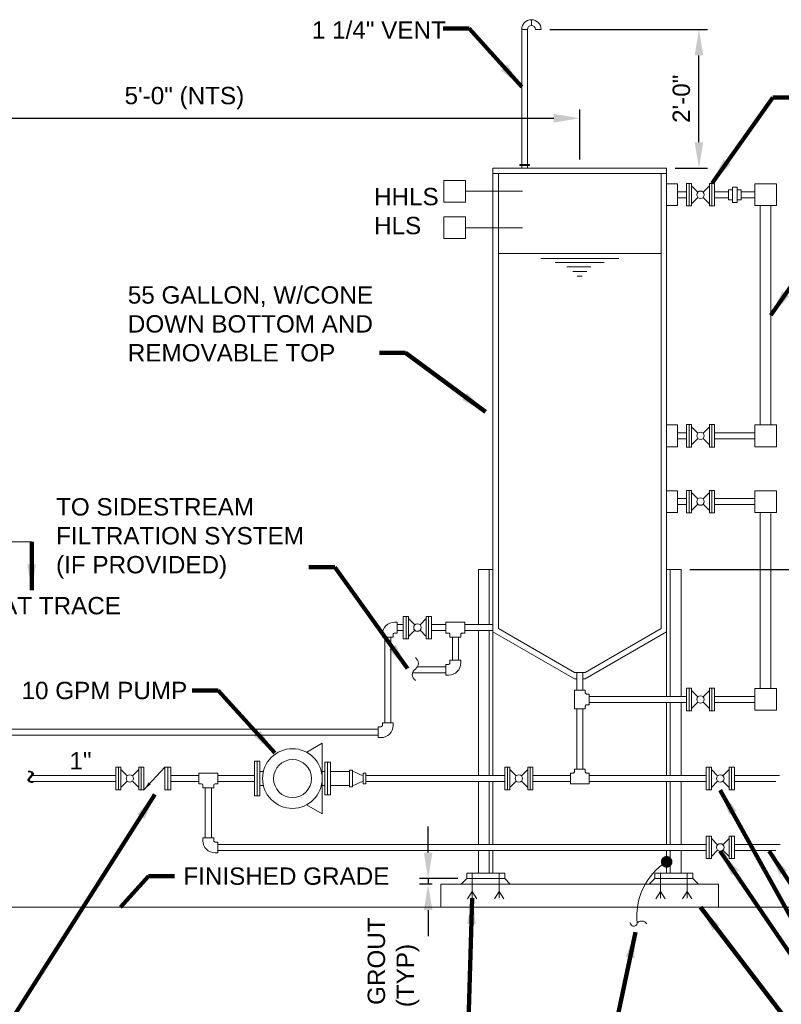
# Model space of a CAD drawing. Header units: feet. Extents: x -265 to 814, y -11 to 245.
# Tile 7 of 8: x 581 to 713, y 75 to 245. Entities that reach past the tile are written whole.
import ezdxf
from ezdxf.enums import TextEntityAlignment as Align

# ---------------------------------------------------------------- set-up
doc = ezdxf.new("R2010")
doc.units = ezdxf.units.FT
doc.header["$MEASUREMENT"] = 0
doc.layers.get('DefPoints').update_dxf_attribs({"lineweight": 0})
for name, color, linetype, lineweight in [('G-ANNO-DIMS', 2, 'Continuous', 0), ('G-ANNO-MASK', 1, 'Continuous', 0), ('G-ANNO-NOTE', 4, 'Continuous', 30), ('G-ANNO-PATT', 250, 'Continuous', 0), ('M-DETL LGHT', 3, 'Continuous', 0), ('M-DETL-LGHT', 3, 'Continuous', 0), ('M-DETL-MEDM', 5, 'Continuous', 0), ('M-DETL-MLGT', 2, 'Continuous', 0), ('M-DETL-XLGT', 1, 'Continuous', 0)]:
    doc.layers.add(name, color=color, linetype=linetype, lineweight=lineweight)
doc.styles.add("AEC_AC_07ArchDims-CC_1-2_1'", font='arial.ttf', dxfattribs={"height": 3})
doc.styles.add("AEC_AC_43Text-LeftTop_1_1-2_1'", font='arial.ttf', dxfattribs={"height": 1})
doc.styles.add("AEC_AC_43Text-LeftTop_1_1-2_1'_0", font='arial.ttf')
doc.styles.add("AEC_AC_46Text-LeftTop_1-2_1'", font='arial.ttf', dxfattribs={"height": 3})
doc.styles.add('ROMANS', font='romans.shx', dxfattribs={"width": 0.8, "height": 0.125})
doc.dimstyles.new("AEC_AC_07_Arch-Dims_1-2_1'", dxfattribs={"dimtxt": 3, "dimasz": 4.5, "dimexe": 1.5, "dimexo": 1.5, "dimgap": 1.5, "dimtad": 1, "dimdec": 4, "dimzin": 15, "dimdsep": 46, "dimlunit": 4, "dimtxsty": "AEC_AC_07ArchDims-CC_1-2_1'", "dimcen": 0.09, "dimclrd": 256, "dimclre": 256, "dimazin": 2, "dimtfac": 0.7, "dimtdec": 4, "dimtix": 1, "dimtmove": 1, "dimatfit": 3, "dimfxl": 1, "dimfrac": 1, "dimtolj": 1, "dimtzin": 15, "dimlwd": 30, "dimlwe": 30, "dimarcsym": 0})
doc.dimstyles.new("AEC_AC_43_Notes_1_1-2_1'", dxfattribs={"dimtxt": 1, "dimasz": 1.5, "dimexe": 0.5, "dimexo": 0.5, "dimgap": 0.5, "dimtad": 1, "dimjust": 1, "dimdec": 3, "dimzin": 15, "dimdsep": 46, "dimlunit": 5, "dimtxsty": "AEC_AC_43Text-LeftTop_1_1-2_1'", "dimcen": 0.09, "dimclrd": 256, "dimclre": 256, "dimazin": 2, "dimtfac": 0.7, "dimtdec": 3, "dimtmove": 1, "dimatfit": 1, "dimfxl": 1, "dimfrac": 1, "dimtolj": 1, "dimtzin": 15, "dimlwd": 30, "dimlwe": 30, "dimarcsym": 0})
doc.dimstyles.new("AEC_AC_46_Notes_1-2_1'", dxfattribs={"dimtxt": 3, "dimasz": 4.5, "dimexe": 1.5, "dimexo": 1.5, "dimgap": 1.5, "dimtad": 1, "dimjust": 1, "dimdec": 3, "dimzin": 15, "dimdsep": 46, "dimlunit": 5, "dimtxsty": "AEC_AC_46Text-LeftTop_1-2_1'", "dimcen": 0.09, "dimclrd": 256, "dimclre": 256, "dimazin": 2, "dimtfac": 0.7, "dimtdec": 3, "dimtmove": 1, "dimatfit": 1, "dimfxl": 1, "dimfrac": 1, "dimtolj": 1, "dimtzin": 15, "dimlwd": 30, "dimlwe": 30, "dimarcsym": 0})

# ---------------------------------------------------------------- blocks, each defined once
blk = doc.blocks.new('BLND FLNG 4')
for p, q in [((0.9375, 4.5), (0, 4.5)), ((0, 4.5), (0, -4.5)), ((0.9375, 4.5), (0.9375, -4.5)), ((0.9375, -4.5), (0, -4.5))]:
    blk.add_line(p, q)
blk = doc.blocks.new('BALL 4')
for p, q in [((-8.07, 3.61), (-5.56, 1.08)), ((-3.45, 1.08), (-0.94, 3.61)), ((-8.07, -3.59), (-5.56, -1.05)), ((-3.45, -1.05), (-0.94, -3.59))]:
    blk.add_line(p, q)
blk.add_circle((-4.5, 0.01), 1.5)
for p in [(-9.01, 0), (-0.94, 0)]:
    blk.add_blockref('BLND FLNG 4', p)
blk = doc.blocks.new('*D110')
at = {"layer": 'DefPoints', "color": 0, "linetype": 'Continuous', "lineweight": 0, "transparency": 16777216}
for p in [(651.58, 95.99), (653.79, 95.99), (658.24, 96.94)]:
    blk.add_point(p, dxfattribs=at)
at = {"layer": 'G-ANNO-DIMS', "linetype": 'Continuous', "lineweight": 30, "transparency": 16777216}
for p, q in [((651.58, 101.44), (651.58, 105.94)), ((656.74, 96.94), (650.08, 96.94)), ((652.29, 95.99), (650.08, 95.99)), ((651.58, 96.94), (651.58, 95.99)), ((651.58, 91.49), (651.58, 86.99))]:
    blk.add_line(p, q, dxfattribs=at)
at = {"layer": 'G-ANNO-DIMS', "linetype": 'Continuous', "lineweight": 0, "transparency": 16777216}
for points in [[(650.83, 101.44), (652.33, 101.44), (651.58, 96.94)], [(650.83, 91.49), (652.33, 91.49), (651.58, 95.99)]]:
    blk.add_solid(points, dxfattribs=at)
at = {"layer": 'G-ANNO-DIMS', "color": 0, "linetype": 'Continuous', "lineweight": 30, "transparency": 16777216, "insert": (645.58, 80.17), "char_height": 3, "attachment_point": 5, "rotation": 90, "style": "AEC_AC_07ArchDims-CC_1-2_1'"}
blk.add_mtext('\\A1;1" GROUT\\P(TYP)', dxfattribs=at)
blk = doc.blocks.new('*D112')
at = {"layer": 'DefPoints', "color": 0, "lineweight": 0, "transparency": 16777216}
for p in [(677.79, 228.43), (677.79, 219.79), (541.11, 199.45)]:
    blk.add_point(p, dxfattribs=at)
at = {"layer": 'G-ANNO-DIMS', "lineweight": 30, "transparency": 16777216}
for p, q in [((541.11, 200.95), (541.11, 229.93)), ((677.79, 221.29), (677.79, 229.93)), ((545.61, 228.43), (673.29, 228.43))]:
    blk.add_line(p, q, dxfattribs=at)
at = {"layer": 'G-ANNO-DIMS', "lineweight": 0, "transparency": 16777216}
for points in [[(545.61, 229.18), (545.61, 227.68), (541.11, 228.43)], [(673.29, 229.18), (673.29, 227.68), (677.79, 228.43)]]:
    blk.add_solid(points, dxfattribs=at)
at = {"layer": 'G-ANNO-DIMS', "color": 0, "lineweight": 30, "transparency": 16777216, "insert": (609.45, 231.9), "char_height": 3, "attachment_point": 5, "style": "AEC_AC_07ArchDims-CC_1-2_1'"}
blk.add_mtext('\\A1;5\'-0" (NTS)', dxfattribs=at)
blk = doc.blocks.new('*D113')
at = {"layer": 'DefPoints', "color": 0, "lineweight": 0, "transparency": 16777216}
for p in [(671.12, 243.79), (698.39, 243.79), (692.8, 219.79)]:
    blk.add_point(p, dxfattribs=at)
at = {"layer": 'G-ANNO-DIMS', "lineweight": 30, "transparency": 16777216}
for p, q in [((672.62, 243.79), (699.89, 243.79)), ((698.39, 224.29), (698.39, 239.29)), ((694.3, 219.79), (699.89, 219.79))]:
    blk.add_line(p, q, dxfattribs=at)
at = {"layer": 'G-ANNO-DIMS', "lineweight": 0, "transparency": 16777216}
for points in [[(697.64, 239.29), (699.14, 239.29), (698.39, 243.79)], [(697.64, 224.29), (699.14, 224.29), (698.39, 219.79)]]:
    blk.add_solid(points, dxfattribs=at)
at = {"layer": 'G-ANNO-DIMS', "color": 0, "lineweight": 30, "transparency": 16777216, "insert": (695.36, 231.79), "char_height": 3, "attachment_point": 5, "rotation": 90, "style": "AEC_AC_07ArchDims-CC_1-2_1'"}
blk.add_mtext('\\A1;2\'-0"', dxfattribs=at)
blk = doc.blocks.new('*D114')
at = {"layer": 'DefPoints', "color": 0, "lineweight": 0, "transparency": 16777216}
for p in [(695.3, 150.41), (782.77, 150.41), (738.28, 91.99)]:
    blk.add_point(p, dxfattribs=at)
at = {"layer": 'G-ANNO-DIMS', "lineweight": 30, "transparency": 16777216}
for p, q in [((696.8, 150.41), (784.27, 150.41)), ((782.77, 96.49), (782.77, 145.91)), ((739.78, 91.99), (784.27, 91.99))]:
    blk.add_line(p, q, dxfattribs=at)
at = {"layer": 'G-ANNO-DIMS', "lineweight": 0, "transparency": 16777216}
for points in [[(782.02, 145.91), (783.52, 145.91), (782.77, 150.41)], [(782.02, 96.49), (783.52, 96.49), (782.77, 91.99)]]:
    blk.add_solid(points, dxfattribs=at)
at = {"layer": 'G-ANNO-DIMS', "color": 0, "lineweight": 30, "transparency": 16777216, "insert": (779.71, 121.2), "char_height": 3, "attachment_point": 5, "rotation": 90, "style": "AEC_AC_07ArchDims-CC_1-2_1'"}
blk.add_mtext('\\A1;LENGTH TO SUIT', dxfattribs=at)

msp = doc.modelspace()

# ---------------------------------------------------------------- linework, layer by layer
at = {"layer": 'G-ANNO-MASK'}
for centre, radius, start, end in [((687.11074, 89.33146), 0.61328, 179.7927297, 348.0294568), ((688.50224, 88.6241), 0.98141, 30.0705107, 143.7612702)]:
    msp.add_arc(centre, radius, start, end, dxfattribs=at)
at = {"layer": 'G-ANNO-NOTE', "lineweight": 30}
msp.add_solid([(583.06651, 146.79268), (583.81651, 151.29268), (582.31651, 151.29268)], dxfattribs=at)
at = {"layer": 'G-ANNO-PATT', "linetype": 'Continuous'}
for p, q in [((671.05696, 204.17593), (684.52509, 204.17593)), ((673.55346, 203.50606), (682.02859, 203.50606)), ((675.52506, 202.73922), (679.72981, 202.73922)), ((676.57631, 201.92706), (679.00706, 201.92706)), ((677.36396, 201.13169), (678.21809, 201.13169))]:
    msp.add_line(p, q, dxfattribs=at)
at = {"layer": 'M-DETL-LGHT', "linetype": 'Continuous'}
for p, q in [((667.74683, 220.45565), (667.74683, 243.78958)), ((696.21377, 217.13333), (696.71377, 217.13333)), ((701.09237, 217.13333), (700.59237, 217.13333)), ((701.09237, 217.13333), (701.09237, 213.25833)), ((658.05391, 215.80016), (667.86543, 215.80016)), ((696.21377, 215.7277), (694.67977, 215.7277)), ((696.21377, 214.6777), (694.67977, 214.6777)), ((703.48594, 215.7277), (701.09237, 215.7277)), ((703.48594, 214.6777), (701.09237, 214.6777)), ((708.02141, 215.7277), (705.69057, 215.7277)), ((708.02141, 214.6777), (705.69057, 214.6777)), ((696.21377, 213.25833), (696.71377, 213.25833)), ((701.09237, 213.25833), (700.59237, 213.25833)), ((658.05391, 209.50431), (667.86543, 209.50431)), ((663.71727, 205.05056), (691.86477, 205.05056)), ((696.21377, 175.44332), (696.71377, 175.44332)), ((701.09237, 175.44332), (700.59237, 175.44332)), ((701.09237, 175.44332), (701.09237, 171.56832)), ((696.21377, 174.0377), (694.67977, 174.0377)), ((708.02141, 174.0377), (701.09237, 174.0377)), ((696.21377, 172.9877), (694.67977, 172.9877)), ((708.02141, 172.9877), (701.09237, 172.9877)), ((696.21377, 171.56832), (696.71377, 171.56832)), ((701.09237, 171.56832), (700.59237, 171.56832)), ((696.21377, 164.07332), (696.71377, 164.07332)), ((701.09237, 164.07332), (700.59237, 164.07332)), ((701.09237, 164.07332), (701.09237, 160.19832)), ((696.21377, 162.6677), (694.67977, 162.6677)), ((708.02141, 162.6677), (701.09237, 162.6677)), ((696.21377, 161.6177), (694.67977, 161.6177)), ((696.21377, 160.19832), (696.71377, 160.19832)), ((701.09237, 160.19832), (700.59237, 160.19832)), ((708.02141, 161.6177), (701.09237, 161.6177)), ((662.15477, 140.87212), (662.15477, 150.40761)), ((647.28405, 142.28462), (647.28405, 138.40962)), ((647.28405, 142.28462), (647.78405, 142.28462)), ((652.16265, 142.28462), (651.66265, 142.28462)), ((652.16265, 142.28462), (652.16265, 138.40962)), ((646.24243, 140.87212), (647.28405, 140.87212)), ((646.24243, 139.82212), (647.28405, 139.82212)), ((652.16265, 140.87212), (654.65438, 140.87212)), ((652.16265, 139.82212), (654.65438, 139.82212)), ((657.46063, 141.284), (655.12093, 141.284)), ((657.92688, 140.87212), (662.77977, 140.87212)), ((657.92688, 139.82212), (662.77977, 139.82212)), ((662.15477, 114.77457), (662.15477, 139.82212)), ((662.77977, 139.62709), (662.77977, 114.77457)), ((644.0793, 138.7115), (644.0793, 123.89672)), ((645.1293, 138.7115), (645.1293, 123.89672)), ((647.28405, 138.40962), (647.78405, 138.40962)), ((652.16265, 138.40962), (651.66265, 138.40962)), ((655.7681, 138.709), (655.7681, 134.69149)), ((656.8181, 138.709), (656.8181, 134.69149)), ((654.65497, 133.58086), (649.74749, 133.58086)), ((654.65497, 132.53086), (648.88304, 132.53086)), ((677.27727, 132.57984), (677.27727, 129.5518)), ((678.32727, 132.58684), (678.32727, 129.5518)), ((696.21377, 129.85242), (696.71377, 129.85242)), ((701.09237, 129.85242), (700.59237, 129.85242)), ((701.09237, 129.85242), (701.09237, 125.97742)), ((676.8654, 126.74585), (676.8654, 129.08555)), ((696.21377, 128.43992), (679.43977, 128.43992)), ((708.02141, 128.4468), (701.09237, 128.4468)), ((677.27727, 126.2796), (677.27727, 115.8877)), ((678.32727, 126.2796), (678.32727, 115.8877)), ((696.21377, 127.38992), (679.43977, 127.38992)), ((708.02141, 127.3968), (701.09237, 127.3968)), ((696.21377, 125.97742), (696.71377, 125.97742)), ((701.09237, 125.97742), (700.59237, 125.97742)), ((642.96618, 122.78359), (579.6214, 122.78359)), ((642.96618, 121.73359), (579.6214, 121.73359)), ((597.5782, 116.18707), (597.5782, 112.31207)), ((597.5782, 116.18707), (598.0782, 116.18707)), ((602.45679, 116.18707), (601.95679, 116.18707)), ((602.45679, 116.18707), (602.45679, 112.31207)), ((606.08679, 116.18707), (606.08679, 112.31207)), ((606.08679, 116.18707), (607.08679, 116.18707)), ((606.58679, 116.18707), (606.58679, 112.31207)), ((607.08679, 116.18707), (607.08679, 112.31207)), ((621.54373, 111.25208), (621.54373, 117.25207)), ((621.54373, 117.25207), (622.01123, 117.25207)), ((622.47873, 117.25207), (622.01123, 117.25207)), ((622.01123, 117.25207), (622.01123, 111.25208)), ((622.47873, 111.25208), (622.47873, 117.25207)), ((664.82353, 116.18707), (664.82353, 112.31207)), ((664.82353, 116.18707), (665.32353, 116.18707)), ((669.70212, 116.18707), (669.20212, 116.18707)), ((669.70212, 116.18707), (669.70212, 112.31207)), ((699.63519, 116.18707), (700.13519, 116.18707)), ((704.51378, 116.18707), (704.01378, 116.18707)), ((704.51378, 116.18707), (704.51378, 112.31207)), ((597.5782, 114.77457), (583.31815, 114.77457)), ((611.95258, 114.77457), (607.08679, 114.77457)), ((614.75758, 115.18582), (612.41788, 115.18582)), ((621.54373, 114.77457), (615.22508, 114.77457)), ((623.09642, 115.43707), (622.47977, 115.43707)), ((633.74477, 115.43707), (633.26977, 115.43707)), ((637.99455, 115.43707), (634.67727, 115.43707)), ((637.99455, 115.68707), (638.49455, 115.68707)), ((637.99455, 115.68707), (637.99455, 112.81207)), ((638.49455, 115.68707), (638.49455, 112.81207)), ((638.49455, 115.43707), (638.51144, 115.43707)), ((638.95364, 115.33399), (639.87922, 114.87766)), ((640.32142, 114.77457), (640.3383, 114.77457)), ((640.80455, 114.77457), (664.82353, 114.77457)), ((669.70212, 114.77457), (676.1654, 114.77457)), ((679.4379, 114.77457), (699.63519, 114.77457)), ((704.51378, 114.77457), (712.32632, 114.77457)), ((597.5782, 113.72457), (582.58328, 113.72457)), ((611.95258, 113.72457), (607.08679, 113.72457)), ((613.0632, 112.61145), (613.0632, 103.96093)), ((614.1132, 112.61145), (614.1132, 103.96093)), ((621.54373, 113.72457), (615.22508, 113.72457)), ((623.09502, 113.06207), (622.47977, 113.06207)), ((633.74477, 113.06207), (633.26977, 113.06207)), ((637.99455, 113.06207), (634.67727, 113.06207)), ((637.99455, 112.81207), (638.49455, 112.81207)), ((638.49455, 113.06207), (638.51144, 113.06207)), ((638.95364, 113.16516), (639.87922, 113.62149)), ((640.32142, 113.72457), (640.3383, 113.72457)), ((640.80455, 113.72457), (664.82353, 113.72457)), ((662.15477, 102.84781), (662.15477, 113.72457)), ((662.77977, 113.72457), (662.77977, 102.84781)), ((669.70212, 113.72457), (676.1654, 113.72457)), ((678.9715, 113.31332), (676.6318, 113.31332)), ((679.4379, 113.72457), (699.63519, 113.72457)), ((704.51378, 113.72582), (711.67993, 113.72582)), ((597.5782, 112.31207), (598.0782, 112.31207)), ((602.45679, 112.31207), (601.95679, 112.31207)), ((606.08679, 112.31207), (607.08679, 112.31207)), ((622.01123, 111.25208), (621.54373, 111.25208)), ((622.01123, 111.25208), (622.47873, 111.25208)), ((664.82353, 112.31207), (665.32353, 112.31207)), ((669.70212, 112.31207), (669.20212, 112.31207)), ((699.63519, 112.31207), (700.13519, 112.31207)), ((704.51378, 112.31207), (704.01378, 112.31207)), ((699.63519, 104.26031), (700.13519, 104.26031)), ((704.51378, 104.26031), (704.01378, 104.26031)), ((704.51378, 104.26031), (704.51378, 100.38531)), ((615.22383, 102.84781), (699.63519, 102.84781)), ((704.51378, 102.84781), (712.41293, 102.84781)), ((615.22383, 101.79781), (699.63519, 101.79781)), ((662.15477, 97.87762), (662.15477, 101.79781)), ((662.77977, 101.79781), (662.77977, 97.87762)), ((704.51378, 101.79906), (711.69947, 101.79906)), ((699.63519, 100.38531), (700.13519, 100.38531)), ((704.51378, 100.38531), (704.01378, 100.38531)), ((658.24227, 96.94012), (657.28727, 95.98512)), ((664.80977, 96.94012), (665.76477, 95.98512)), ((690.76727, 96.94012), (689.81227, 95.98512)), ((697.33477, 96.94012), (698.28977, 95.98512))]:
    msp.add_line(p, q, dxfattribs=at)
at = {"layer": 'M-DETL-LGHT', "linetype": 'Continuous', "flags": 128}
for points in [[(669.43104, 244.47379), (669.43104, 245.47379)], [(668.74683, 243.78958), (667.74683, 243.78958)], [(668.74683, 220.45565), (668.74683, 243.78958)], [(670.11525, 243.78958), (671.11525, 243.78958)], [(677.27727, 131.4957), (676.86477, 131.49459), (662.77977, 139.62709), (662.77977, 219.78958), (692.80477, 219.78958), (692.80477, 139.62709), (678.72977, 131.49959)], [(667.41335, 220.45565), (669.08031, 220.45565), (669.08031, 220.23362), (667.41335, 220.23362), (667.41335, 220.45565)], [(667.74727, 219.78958), (667.74727, 220.23362)], [(668.74727, 219.78958), (668.74727, 220.23362)], [(662.77977, 218.85208), (692.80477, 218.85208)], [(676.86477, 132.57709), (663.71727, 140.16709), (663.71727, 218.85208)], [(691.86477, 218.85208), (691.86477, 140.16709), (678.73977, 132.58959)], [(654.30141, 217.67641), (658.05391, 217.67641), (658.05391, 213.92391), (654.30141, 213.92391), (654.30141, 217.67641)], [(692.80477, 217.07208), (694.67977, 217.07208), (694.67977, 213.31958), (692.80477, 213.31958)], [(708.02141, 217.07208), (711.77391, 217.07208), (711.77391, 213.31958), (708.02141, 213.31958), (708.02141, 217.07208)], [(694.65477, 214.26708), (694.67977, 214.26708)], [(708.95891, 213.31958), (708.95891, 175.38207)], [(710.83641, 213.31958), (710.83641, 175.38207)], [(654.30141, 211.38056), (658.05391, 211.38056), (658.05391, 207.62806), (654.30141, 207.62806), (654.30141, 211.38056)], [(692.80477, 175.38207), (694.67977, 175.38207), (694.67977, 171.62957), (692.80477, 171.62957)], [(708.02141, 175.38207), (711.77391, 175.38207), (711.77391, 171.62957), (708.02141, 171.62957), (708.02141, 175.38207)], [(692.80477, 164.01207), (694.67977, 164.01207), (694.67977, 160.25957), (692.80477, 160.25957)], [(708.02141, 164.01207), (711.77391, 164.01207), (711.77391, 160.25957), (708.02141, 160.25957), (708.02141, 164.01207)], [(694.65477, 161.20707), (694.67977, 161.20707)], [(708.95891, 160.25457), (708.95891, 129.79117)], [(710.83641, 160.08207), (710.83641, 129.79117)], [(660.27477, 140.87212), (660.27477, 150.40761), (662.77977, 150.40761)], [(692.80477, 150.40761), (695.30227, 150.40761)], [(693.42727, 128.43992), (693.42727, 150.40761)], [(695.30227, 128.43992), (695.30227, 150.40761)], [(692.80227, 128.43992), (692.80227, 146.4003)], [(646.24243, 139.409), (646.24243, 141.28525), (645.77493, 141.28525)], [(654.65438, 141.28525), (654.65438, 139.409), (655.12063, 139.409)], [(655.12063, 141.284), (654.65438, 141.28525)], [(657.92688, 141.28525), (657.92688, 139.409), (657.46063, 139.409)], [(657.46063, 141.284), (657.92688, 141.28525)], [(660.27477, 114.77457), (660.27477, 139.82212)], [(643.66618, 138.7115), (645.54243, 138.7115), (645.54243, 139.17775)], [(643.66743, 139.17775), (643.66618, 138.7115)], [(645.77493, 139.41084), (645.77493, 139.41025), (646.24243, 139.409)], [(657.22938, 138.709), (655.35313, 138.709), (655.35313, 139.1765), (655.35372, 139.1765)], [(657.22754, 139.1765), (657.22813, 139.1765), (657.22938, 138.709)], [(655.35313, 134.69215), (657.22938, 134.69215), (657.22938, 134.22465)], [(655.35497, 134.22465), (655.35438, 134.22465), (655.35313, 134.69215)], [(654.65563, 132.1159), (654.65563, 133.99215), (655.12188, 133.99215)], [(655.12188, 132.11715), (654.65563, 132.1159)], [(676.86477, 132.57709), (678.73977, 132.58959)], [(678.72977, 131.49959), (678.32727, 131.49851)], [(676.86415, 129.5521), (678.7404, 129.5521), (678.7404, 129.08585)], [(676.8654, 129.08585), (676.86415, 129.5521)], [(708.02141, 129.79117), (711.77391, 129.79117), (711.77391, 126.03867), (708.02141, 126.03867), (708.02141, 129.79117)], [(679.4404, 126.9771), (679.4404, 128.85335), (678.9729, 128.85335), (678.9729, 128.85276)], [(676.86415, 126.2796), (678.7404, 126.2796), (678.7404, 126.74585)], [(676.8654, 126.74585), (676.86415, 126.2796)], [(678.9729, 126.97894), (678.9729, 126.97835), (679.4404, 126.9771)], [(692.80227, 114.77457), (692.80227, 127.38992)], [(693.42727, 114.77457), (693.42727, 127.38992)], [(695.30227, 114.77457), (695.30227, 127.38992)], [(642.96618, 123.19922), (642.96618, 121.32297), (643.43368, 121.32297)], [(643.43368, 123.19737), (643.43368, 123.19797), (642.96618, 123.19922)], [(645.54243, 123.89672), (643.66618, 123.89672), (643.66618, 123.43047)], [(645.54118, 123.43047), (645.54243, 123.89672)], [(633.26977, 108.14957), (633.26977, 120.34707), (630.62977, 118.82457)], [(602.45679, 112.31207), (606.08679, 116.18707)], [(633.74477, 117.06457), (633.74477, 111.43457), (634.67727, 111.43457), (634.67727, 117.06457), (633.70227, 117.06457)], [(634.20977, 111.43457), (634.20977, 117.06457)], [(678.74025, 115.88832), (676.864, 115.88832), (676.864, 115.42082), (676.86459, 115.42082)], [(678.73841, 115.42082), (678.739, 115.42082), (678.74025, 115.88832)], [(611.95133, 115.18707), (611.95133, 113.31082), (612.41758, 113.31082)], [(612.41758, 115.18582), (611.95133, 115.18707)], [(615.22383, 115.18707), (615.22383, 113.31082), (614.75758, 113.31082)], [(614.75758, 115.18582), (615.22383, 115.18707)], [(640.80455, 113.31145), (640.80455, 115.1877), (640.3383, 115.1877), (640.3383, 113.3127), (640.80455, 113.31145)], [(676.16525, 113.31207), (676.16525, 115.18832), (676.6315, 115.18832)], [(679.43775, 113.31207), (679.43775, 115.18832), (678.9715, 115.18832)], [(614.52633, 112.61082), (612.65008, 112.61082), (612.65008, 113.07832), (612.65067, 113.07832)], [(614.52449, 113.07832), (614.52508, 113.07832), (614.52633, 112.61082)], [(660.27477, 102.84781), (660.27477, 113.72457)], [(676.6315, 113.31332), (676.16525, 113.31207)], [(678.9715, 113.31332), (679.43775, 113.31207)], [(692.80227, 102.84781), (692.80227, 113.72457)], [(693.42727, 102.84781), (693.42727, 113.72457)], [(695.30227, 102.84781), (695.30227, 113.72457)], [(630.56977, 109.70957), (633.26977, 108.14957)], [(614.52633, 103.96093), (612.65008, 103.96093), (612.65008, 103.49343)], [(614.52449, 103.49343), (614.52508, 103.49343), (614.52633, 103.96093)], [(615.22383, 101.38468), (615.22383, 103.26093), (614.75758, 103.26093)], [(614.75758, 101.38593), (615.22383, 101.38468)], [(660.27477, 97.87762), (660.27477, 101.79781)], [(692.80227, 97.87762), (692.80227, 101.79781)], [(693.42727, 97.87762), (693.42727, 101.79781)], [(695.30227, 97.87762), (695.30227, 101.79781)], [(658.24227, 97.87762), (664.80977, 97.87762), (664.80977, 96.94012), (658.24227, 96.94012), (658.24227, 97.87762)], [(690.76727, 97.87762), (697.33727, 97.87762), (697.33727, 96.94012), (690.76727, 96.94012), (690.76727, 97.87762)]]:
    msp.add_lwpolyline(points, dxfattribs=at)
at = {"layer": 'M-DETL-LGHT', "flags": 128}
for points in [[(696.21377, 213.25833), (696.21377, 217.13333)], [(696.21377, 171.56832), (696.21377, 175.44332)], [(696.21377, 160.19832), (696.21377, 164.07332)], [(696.21377, 125.97742), (696.21377, 129.85242)], [(699.63519, 112.31207), (699.63519, 116.18707)], [(699.63519, 100.38531), (699.63519, 104.26031)]]:
    msp.add_lwpolyline(points, dxfattribs=at)
at = {"layer": 'M-DETL-LGHT', "linetype": 'Continuous', "flags": 128}
for points in [[(645.77522, 141.28525, 0.414213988), (643.66802, 139.17805)], [(645.77522, 139.41084, 0.414213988), (645.54243, 139.17805)], [(655.35372, 139.17621, 0.414213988), (655.12093, 139.409)], [(657.22754, 139.17621, -0.414213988), (657.46033, 139.409)], [(657.22938, 134.22494, -0.414213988), (655.12218, 132.11774)], [(655.35497, 134.22494, -0.414213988), (655.12218, 133.99215)], [(678.97319, 128.85276, -0.414213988), (678.7404, 129.08555)], [(678.97319, 126.97894, 0.414213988), (678.7404, 126.74615)], [(643.43339, 121.32297, 0.414213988), (645.54059, 123.43017)], [(643.43339, 123.19737, 0.414213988), (643.66618, 123.43017)], [(676.86459, 115.42112, -0.414213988), (676.6318, 115.18832)], [(678.73841, 115.42112, 0.414213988), (678.9712, 115.18832)], [(612.65067, 113.07803, 0.414213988), (612.41788, 113.31082)], [(614.52449, 113.07803, -0.414213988), (614.75728, 113.31082)], [(612.65008, 103.49373, 0.414213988), (614.75728, 101.38652)], [(614.52449, 103.49373, 0.414213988), (614.75728, 103.26093)]]:
    msp.add_lwpolyline(points, format="xyb", dxfattribs=at)
at = {"layer": 'M-DETL-LGHT', "linetype": 'Continuous'}
for centre, radius in [((628.1176, 114.24661), 5.16038), ((628.14658, 114.23212), 3.28388)]:
    msp.add_circle(centre, radius, dxfattribs=at)
for centre, radius, start, end in [((669.43104, 243.78958), 1.68421, 90, 180), ((669.43104, 243.78958), 1.68421, 0, 90), ((669.43104, 243.78958), 0.68421, 90, 180), ((669.43104, 243.78958), 0.68421, 0, 90), ((638.51144, 114.43707), 1, 63.7556308, 90), ((640.32142, 115.77457), 1, 243.7556308, 270), ((638.51144, 114.06207), 1, 270, 296.2443692), ((640.32142, 112.72457), 1, 90, 116.2443692)]:
    msp.add_arc(centre, radius, start, end, dxfattribs=at)
at = {"layer": 'M-DETL-LGHT', "linetype": 'Continuous', "extrusion": (0, 0, -1)}
msp.add_solid([(-603.65503, 113.24841), (-602.45679, 112.31207), (-603.28658, 113.58642)], dxfattribs=at)
at = {"layer": 'M-DETL-LGHT', "linetype": 'Continuous'}
for points in [[(704.17489, 213.88563), (705.00162, 213.88563), (705.00162, 216.5015), (704.17489, 216.5015)], [(703.48594, 214.32746), (704.17489, 214.32746), (704.17489, 216.07793), (703.48594, 216.07793)], [(705.69057, 214.32746), (705.00162, 214.32746), (705.00162, 216.07793), (705.69057, 216.07793)]]:
    msp.add_3dface(points, dxfattribs=at)
at = {"layer": 'M-DETL-MEDM', "flags": 128}
msp.add_lwpolyline([(692.30227, 99.83771, 1, 1, 1), (693.30227, 99.83771, 1, 1, 1), (692.30227, 99.83771, 0, 0, 0)], format="xyseb", dxfattribs=at)
at = {"layer": 'M-DETL-MEDM'}
msp.add_arc((698.83936, 90.43488), 11.19652, 122.6287532, 186.3101732, dxfattribs=at)
at = {"layer": 'M-DETL-MLGT', "linetype": 'Continuous'}
msp.add_line((653.78852, 91.98512), (701.78852, 91.98512), dxfattribs=at)
at = {"layer": 'M-DETL-MLGT', "linetype": 'Continuous', "flags": 128}
for points in [[(653.78852, 95.98512), (701.78852, 95.98512)], [(653.78852, 95.98512), (653.78852, 91.98512)], [(701.78852, 95.98512), (701.78852, 91.98512)], [(549.85948, 91.98512), (653.78852, 91.98512)], [(701.78852, 91.98512), (738.28223, 91.98512)]]:
    msp.add_lwpolyline(points, dxfattribs=at)
at = {"layer": 'M-DETL-XLGT', "ltscale": 0.5}
msp.add_line((571.81321, 155.15466), (583.06651, 155.15466), dxfattribs=at)
at = {"layer": 'M-DETL-XLGT'}
for p, q in [((659.21676, 97.87762), (659.21676, 93.57193)), ((663.83528, 97.87762), (663.83528, 93.57193)), ((691.74176, 97.87762), (691.74176, 93.57193)), ((696.36028, 97.87762), (696.36028, 93.57193)), ((659.21676, 94.70533), (658.4098, 93.44743)), ((659.21676, 94.70533), (660.02373, 93.44743)), ((663.83528, 94.70533), (663.02832, 93.44743)), ((663.83528, 94.70533), (664.64225, 93.44743)), ((691.74176, 94.70533), (690.9348, 93.44743)), ((691.74176, 94.70533), (692.54873, 93.44743)), ((696.36028, 94.70533), (695.55332, 93.44743)), ((696.36028, 94.70533), (697.16725, 93.44743))]:
    msp.add_line(p, q, dxfattribs=at)
at = {"layer": 'M-DETL-XLGT', "linetype": 'Continuous', "extrusion": (0, 0, -1)}
for centre, start, end in [((-648.72862, 134.16407), 123.0185915, 236.9814085), ((-650.00805, 132.19532), 303.0185915, 56.9814085)]:
    msp.add_arc(centre, 1.17398, start, end, dxfattribs=at)

# ---------------------------------------------------------------- block references
at = {"layer": 'M-DETL-LGHT', "xscale": 0.430555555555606, "yscale": 0.430555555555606, "zscale": 0.430555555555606}
for p in [(700.59237, 215.19583), (700.59237, 173.50582), (700.59237, 162.13582), (651.66265, 140.34712), (700.59237, 127.91492), (601.95679, 114.24957), (669.20212, 114.24957), (704.01378, 114.24957), (704.01378, 102.32281)]:
    msp.add_blockref('BALL 4', p, dxfattribs=at)

# ---------------------------------------------------------------- texts
at = {"layer": 'G-ANNO-NOTE', "char_height": 3, "style": "AEC_AC_46Text-LeftTop_1-2_1'"}
for s, insert, attachment_point in [('1 {\\A1;1/4}" VENT', (631.49087, 242.14862), 7), ('HHLS\\PHLS', (642.22719, 216.37946), 1), ('HEAT TRACE', (571.947, 145.64405), 1), ('10 GPM PUMP', (581.30291, 127.92749), 7), ('1"', (589.5887, 118.81625), 1)]:
    msp.add_mtext(s, dxfattribs=dict(at, insert=insert, attachment_point=attachment_point))
at = {"layer": 'G-ANNO-NOTE', "char_height": 3, "width": 43.4430181, "attachment_point": 7, "style": "AEC_AC_46Text-LeftTop_1-2_1'"}
for s, insert in [('55 GALLON, W/CONE DOWN BOTTOM AND REMOVABLE TOP', (599.67382, 186.32816)), ('TO SIDESTREAM \\PFILTRATION SYSTEM\\P(IF PROVIDED)', (587.26871, 148.82891))]:
    msp.add_mtext(s, dxfattribs=dict(at, insert=insert))
at = {"layer": 'G-ANNO-NOTE', "linetype": 'Continuous', "insert": (609.26537, 97.34473), "char_height": 3, "attachment_point": 4, "style": "AEC_AC_46Text-LeftTop_1-2_1'"}
msp.add_mtext('FINISHED GRADE', dxfattribs=at)
at = {"layer": 'M-DETL LGHT', "linetype": 'Continuous', "style": 'ROMANS', "width": 0.8}
msp.add_text('~', height=3, rotation=270, dxfattribs=at).set_placement((584.59271, 115.77468), align=Align.TOP_LEFT)

# ---------------------------------------------------------------- dimensions: what is measured, and where the dimension line sits
at = {"layer": 'G-ANNO-DIMS', "lineweight": 30}
dim = msp.add_linear_dim(base=(698.3942, 243.78958), p1=(692.80477, 219.78958), p2=(671.11525, 243.78958), angle=90, dimstyle="AEC_AC_07_Arch-Dims_1-2_1'", dxfattribs=at)
dim.commit()
dim.dimension.update_dxf_attribs({"geometry": '*D113', "text_midpoint": (695.36248, 231.78958)})
dim = msp.add_linear_dim(base=(677.79227, 228.43115), p1=(541.11227, 199.4456), p2=(677.79227, 219.78958), text='5\'-0" (NTS)', dimstyle="AEC_AC_07_Arch-Dims_1-2_1'", dxfattribs=at)
dim.commit()
dim.dimension.update_dxf_attribs({"geometry": '*D112', "text_midpoint": (609.45227, 231.89773)})
dim = msp.add_linear_dim(base=(782.7656, 150.40761), p1=(738.28223, 91.98512), p2=(695.30227, 150.40761), angle=90, text='LENGTH TO SUIT', dimstyle="AEC_AC_07_Arch-Dims_1-2_1'", dxfattribs=at)
dim.commit()
dim.dimension.update_dxf_attribs({"geometry": '*D114', "text_midpoint": (779.71342, 121.19636)})
at = {"layer": 'G-ANNO-DIMS', "linetype": 'Continuous', "lineweight": 30}
dim = msp.add_linear_dim(base=(651.57526, 95.98512), p1=(658.24227, 96.94012), p2=(653.78852, 95.98512), angle=270, text='1" GROUT\\P(TYP)', dimstyle="AEC_AC_07_Arch-Dims_1-2_1'", dxfattribs=at)
dim.commit()
dim.dimension.update_dxf_attribs({"geometry": '*D110', "text_midpoint": (651.57526, 80.1704), "dimtype": 160})

# ---------------------------------------------------------------- leaders
at = {"layer": 'G-ANNO-NOTE', "lineweight": 30, "annotation_type": 0, "has_hookline": 1}
for points, hookline_direction, text_width in [([(667.74683, 233.85964), (658.67271, 243.92576), (654.17271, 243.92576)], 1, 22.6105), ([(700.65243, 217.22435), (711.1325, 231.99625), (715.6325, 231.99625)], 0, 46.23192), ([(710.83641, 194.35082), (721.02228, 209.14173), (725.52228, 209.14173)], 0, 46.60437), ([(661.48245, 177.63904), (647.66467, 187.87961), (643.16467, 187.87961)], 1, 41.98772), ([(647.98675, 133.29085), (635.46536, 150.79652), (630.96536, 150.79652)], 1, 42.18417), ([(625.07753, 118.6836), (615.31358, 129.47894), (610.81358, 129.47894)], 1, 28.00682), ([(702.08395, 101.68219), (733.14681, 56.04174), (737.64681, 56.04174)], 0, 47.691), ([(710.51125, 101.68466), (733.07339, 67.40908), (737.57339, 67.40908)], 0, 46.11119), ([(698.63007, 91.97408), (733.77144, 46.10898), (738.27144, 46.10898)], 0, 74.51705)]:
    msp.add_leader(points, dimstyle="AEC_AC_46_Notes_1-2_1'", override={"dimtad": 0, "dimclrd": 0, "dimlwd": 65534}, dxfattribs=dict(at, hookline_direction=hookline_direction, text_width=text_width))
at = {"layer": 'G-ANNO-NOTE', "lineweight": 30}
for points, dimstyle, override in [([(583.06651, 146.79268), (583.06651, 155.15466)], "AEC_AC_46_Notes_1-2_1'", {"dimclrd": 0, "dimldrblk": 'None', "dimlwd": 65534}), ([(702.08395, 112.25882), (733.14681, 56.04174)], "AEC_AC_46_Notes_1-2_1'", {"dimclrd": 0, "dimlwd": 65534}), ([(687.40582, 87.70209), (678.96072, 47.58962)], "AEC_AC_43_Notes_1_1-2_1'", {"dimtxt": 3, "dimasz": 4.5, "dimgap": 1.5, "dimtxsty": "AEC_AC_43Text-LeftTop_1_1-2_1'_0", "dimclrd": 0, "dimlwd": 65534})]:
    msp.add_leader(points, dimstyle=dimstyle, override=override, dxfattribs=at)
at = {"layer": 'G-ANNO-NOTE', "linetype": 'Continuous', "lineweight": 30, "annotation_type": 0, "has_hookline": 1}
for points, override, hookline_direction, text_width in [([(604.3616, 111.45947), (566.69665, 52.40105), (562.19665, 52.40105)], {"dimtad": 0, "dimclrd": 0, "dimlwd": 65534}, 1, 28.91337), ([(598.39803, 91.98512), (603.26537, 97.34473), (607.76537, 97.34473)], {"dimtad": 0, "dimclrd": 0, "dimldrblk": 'None', "dimlwd": 65534}, 0, 35.05866), ([(659.21676, 93.57193), (658.11663, 59.06533), (653.61663, 59.06533)], {"dimtad": 0, "dimclrd": 0, "dimlwd": 65534}, 1, 32.91201)]:
    msp.add_leader(points, dimstyle="AEC_AC_46_Notes_1-2_1'", override=override, dxfattribs=dict(at, hookline_direction=hookline_direction, text_width=text_width))

doc.saveas('drawing.dxf')
